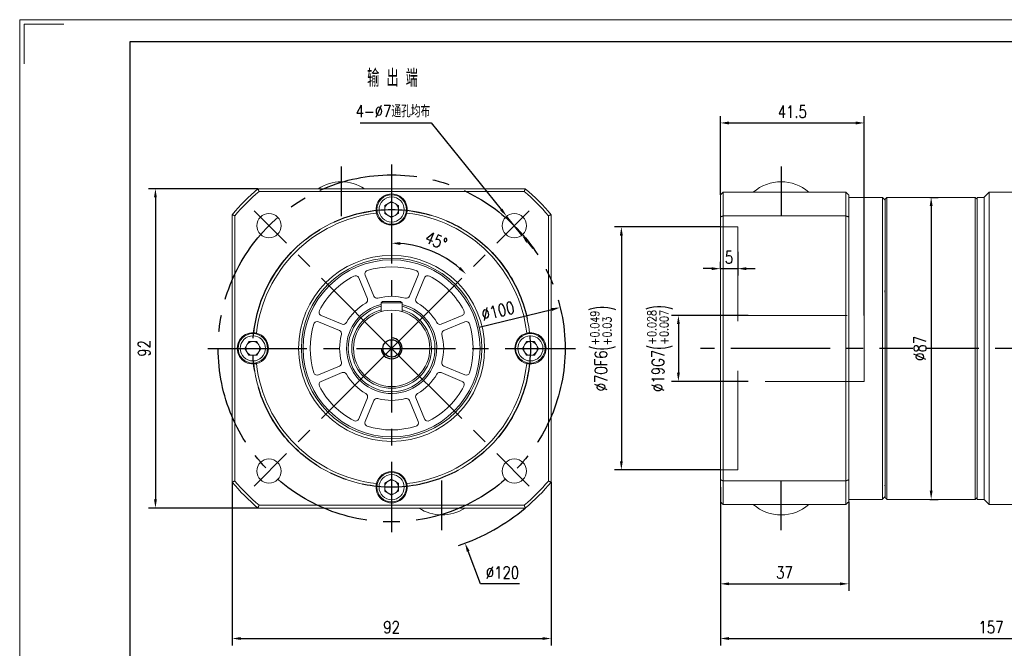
# Model space of a CAD drawing. Header units: millimetres. Extents: x 0 to 534, y 0 to 377.
# Tile 2 of 3: x 0 to 284, y 196 to 377. Entities that reach past the tile are written whole.
import ezdxf

# ---------------------------------------------------------------- set-up
doc = ezdxf.new("R2010")
doc.units = ezdxf.units.MM
doc.header["$LTSCALE"] = 1.5
doc.header["$PDSIZE"] = -1
doc.linetypes.add('CENTER2', pattern=[28.575, 19.05, -3.175, 3.175, -3.175])
doc.linetypes.add('DASHED2', pattern=[9.525, 6.35, -3.175])
for name, color, linetype in [('1轮廓实线层', 7, 'Continuous'), ('3中心线层', 1, 'CENTER2'), ('4虚线层', 6, 'DASHED2'), ('7标注层', 4, 'Continuous')]:
    doc.layers.add(name, color=color, linetype=linetype)
doc.layers.add('图框_外框线', color=7, linetype='Continuous', lineweight=18)
doc.styles.get("Standard").update_dxf_attribs({"font": 'isocp.shx', "width": 0.707, "bigfont": 'hztxt.shx'})
doc.styles.add('TH_GBDIM', font='romans.shx', dxfattribs={"width": 0.8, "bigfont": 'gbcbig.shx'})
doc.dimstyles.new('TH_GBDIM', dxfattribs={"dimtxt": 3.5, "dimasz": 2.5, "dimexe": 2, "dimexo": 0, "dimgap": 1.5, "dimtad": 1, "dimdec": 1, "dimdsep": 46, "dimtxsty": 'TH_GBDIM', "dimcen": 2.5, "dimclrd": 130, "dimclre": 130, "dimclrt": 3, "dimadec": 0, "dimazin": 2, "dimtfac": 0.714286, "dimtdec": 1, "dimtmove": 0, "dimatfit": 3, "dimfxl": 1, "dimtzin": 0, "dimlwd": -1, "dimlwe": -1, "dimarcsym": 0})

# ---------------------------------------------------------------- blocks, each defined once
blk = doc.blocks.new('*D10')
at = {"layer": '7标注层', "color": 130}
for p, q in [((209.97, 292.17), (187.88, 292.17)), ((189.88, 289.67), (189.88, 275.67)), ((209.97, 273.17), (187.88, 273.17))]:
    blk.add_line(p, q, dxfattribs=at)
for points in [[(190.3, 289.67), (189.47, 289.67), (189.88, 292.17)], [(189.47, 275.67), (190.3, 275.67), (189.88, 273.17)]]:
    blk.add_solid(points, dxfattribs=at)
at = {"layer": 'Defpoints', "color": 0}
for p in [(209.97, 292.17), (189.88, 273.17), (209.97, 273.17)]:
    blk.add_point(p, dxfattribs=at)
at = {"layer": '7标注层', "color": 3, "insert": (184.58, 282.67), "char_height": 3.5, "attachment_point": 5, "rotation": 90, "style": 'TH_GBDIM'}
blk.add_mtext('{\\A1;{%%c19}{}{G7\\H0.7143x;{\\H2x;\\W0.5;(}\\S+0.028^ +0.007;{\\H2x;\\W0.5;)}}}', dxfattribs=at)
blk = doc.blocks.new('*D11')
at = {"layer": '7标注层', "color": 130}
for p, q in [((201.97, 317.67), (171.44, 317.67)), ((173.44, 315.17), (173.44, 250.17)), ((201.97, 247.67), (171.44, 247.67))]:
    blk.add_line(p, q, dxfattribs=at)
for points in [[(173.85, 315.17), (173.02, 315.17), (173.44, 317.67)], [(173.02, 250.17), (173.85, 250.17), (173.44, 247.67)]]:
    blk.add_solid(points, dxfattribs=at)
at = {"layer": 'Defpoints', "color": 0}
for p in [(201.97, 317.67), (173.44, 247.67), (201.97, 247.67)]:
    blk.add_point(p, dxfattribs=at)
at = {"layer": '7标注层', "color": 3, "insert": (168.14, 282.67), "char_height": 3.5, "attachment_point": 5, "rotation": 90, "style": 'TH_GBDIM'}
blk.add_mtext('{\\A1;{%%c70}{}{F6\\H0.7143x;{\\H2x;\\W0.5;(}\\S+0.049^ +0.03;{\\H2x;\\W0.5;)}}}', dxfattribs=at)
blk = doc.blocks.new('*D12')
at = {"layer": '7标注层', "color": 130}
for p, q in [((206.97, 310.49), (206.97, 303.64)), ((201.97, 305.49), (201.97, 307.64)), ((199.47, 305.64), (196.97, 305.64)), ((201.97, 305.64), (206.97, 305.64)), ((209.47, 305.64), (211.97, 305.64))]:
    blk.add_line(p, q, dxfattribs=at)
for points in [[(199.47, 305.23), (199.47, 306.06), (201.97, 305.64)], [(209.47, 306.06), (209.47, 305.23), (206.97, 305.64)]]:
    blk.add_solid(points, dxfattribs=at)
at = {"layer": 'Defpoints', "color": 0}
for p in [(206.97, 310.49), (201.97, 305.49), (206.97, 305.64)]:
    blk.add_point(p, dxfattribs=at)
at = {"layer": '7标注层', "color": 3, "insert": (204.47, 308.89), "char_height": 3.5, "attachment_point": 5, "style": 'TH_GBDIM'}
blk.add_mtext('5', dxfattribs=at)
blk = doc.blocks.new('*D13')
at = {"layer": '7标注层', "color": 130}
for p, q in [((201.97, 326.87), (201.97, 349.62)), ((243.47, 292.17), (243.47, 349.62)), ((204.47, 347.62), (240.97, 347.62))]:
    blk.add_line(p, q, dxfattribs=at)
for points in [[(204.47, 348.04), (204.47, 347.2), (201.97, 347.62)], [(240.97, 347.2), (240.97, 348.04), (243.47, 347.62)]]:
    blk.add_solid(points, dxfattribs=at)
at = {"layer": 'Defpoints', "color": 0}
for p in [(243.47, 347.62), (201.97, 326.87), (243.47, 292.17)]:
    blk.add_point(p, dxfattribs=at)
at = {"layer": '7标注层', "color": 3, "insert": (222.72, 350.87), "char_height": 3.5, "attachment_point": 5, "style": 'TH_GBDIM'}
blk.add_mtext('41.5', dxfattribs=at)
blk = doc.blocks.new('*D14')
at = {"layer": '7标注层', "color": 130}
for p, q in [((201.97, 242.67), (201.97, 197.07)), ((357.97, 240.01), (357.97, 197.07)), ((204.47, 199.07), (355.47, 199.07))]:
    blk.add_line(p, q, dxfattribs=at)
for points in [[(204.47, 199.49), (204.47, 198.66), (201.97, 199.07)], [(355.47, 198.66), (355.47, 199.49), (357.97, 199.07)]]:
    blk.add_solid(points, dxfattribs=at)
at = {"layer": 'Defpoints', "color": 0}
for p in [(201.97, 242.67), (357.97, 240.01), (357.97, 199.07)]:
    blk.add_point(p, dxfattribs=at)
at = {"layer": '7标注层', "color": 3, "insert": (279.97, 202.32), "char_height": 3.5, "attachment_point": 5, "style": 'TH_GBDIM'}
blk.add_mtext('{157}{}{}', dxfattribs=at)
blk = doc.blocks.new('*D20')
at = {"layer": '7标注层', "color": 130}
for p, q in [((61.22, 244.15), (61.22, 197.07)), ((153.22, 244.15), (153.22, 197.07)), ((63.72, 199.07), (150.72, 199.07))]:
    blk.add_line(p, q, dxfattribs=at)
for points in [[(63.72, 199.49), (63.72, 198.66), (61.22, 199.07)], [(150.72, 198.66), (150.72, 199.49), (153.22, 199.07)]]:
    blk.add_solid(points, dxfattribs=at)
at = {"layer": 'Defpoints', "color": 0}
for p in [(61.22, 244.15), (153.22, 244.15), (153.22, 199.07)]:
    blk.add_point(p, dxfattribs=at)
at = {"layer": '7标注层', "color": 3, "insert": (107.22, 202.32), "char_height": 3.5, "attachment_point": 5, "style": 'TH_GBDIM'}
blk.add_mtext('92', dxfattribs=at)
blk = doc.blocks.new('*D21')
at = {"layer": '7标注层', "color": 130}
for p, q in [((68.69, 328.67), (37.13, 328.67)), ((39.13, 326.17), (39.13, 239.17)), ((68.69, 236.67), (37.13, 236.67))]:
    blk.add_line(p, q, dxfattribs=at)
for points in [[(39.54, 326.17), (38.71, 326.17), (39.13, 328.67)], [(38.71, 239.17), (39.54, 239.17), (39.13, 236.67)]]:
    blk.add_solid(points, dxfattribs=at)
at = {"layer": 'Defpoints', "color": 0}
for p in [(68.69, 328.67), (39.13, 236.67), (68.69, 236.67)]:
    blk.add_point(p, dxfattribs=at)
at = {"layer": '7标注层', "color": 3, "insert": (35.88, 282.67), "char_height": 3.5, "attachment_point": 5, "rotation": 90, "style": 'TH_GBDIM'}
blk.add_mtext('92', dxfattribs=at)
blk = doc.blocks.new('*D22')
at = {"color": 130}
blk.add_arc((107.22, 282.67), 30.32, 49.7259, 85.2741, dxfattribs=at)
for points in [[(109.73, 313.3), (109.7, 312.47), (107.22, 312.99)], [(126.53, 305.5), (127.1, 306.11), (128.65, 304.11)]]:
    blk.add_solid(points, dxfattribs=at)
at = {"layer": 'Defpoints', "color": 0}
for p in [(107.22, 335.67), (145.92, 321.37), (122.38, 308.93), (107.22, 282.67), (107.22, 229.67)]:
    blk.add_point(p, dxfattribs=at)
at = {"color": 3, "insert": (120.06, 313.69), "char_height": 3.5, "attachment_point": 5, "rotation": 337.5, "style": 'TH_GBDIM'}
blk.add_mtext('45%%d', dxfattribs=at)
blk = doc.blocks.new('*D23')
at = {"layer": '7标注层', "color": 130}
for p, q in [((201.97, 242.67), (201.97, 212.83)), ((238.97, 238.47), (238.97, 212.83)), ((204.47, 214.83), (236.47, 214.83))]:
    blk.add_line(p, q, dxfattribs=at)
for points in [[(204.47, 215.25), (204.47, 214.42), (201.97, 214.83)], [(236.47, 214.42), (236.47, 215.25), (238.97, 214.83)]]:
    blk.add_solid(points, dxfattribs=at)
at = {"layer": 'Defpoints', "color": 0}
for p in [(201.97, 242.67), (238.97, 238.47), (238.97, 214.83)]:
    blk.add_point(p, dxfattribs=at)
at = {"layer": '7标注层', "color": 3, "insert": (220.47, 218.08), "char_height": 3.5, "attachment_point": 5, "style": 'TH_GBDIM'}
blk.add_mtext('37', dxfattribs=at)
blk = doc.blocks.new('*D33')
at = {"layer": '7标注层', "color": 130}
for p, q in [((98.16, 347.62), (118.64, 347.62)), ((118.64, 347.62), (138.8, 322.69)), ((144.77, 315.31), (140.37, 320.75)), ((146.34, 313.36), (147.92, 311.42))]:
    blk.add_line(p, q, dxfattribs=at)
for points in [[(138.47, 322.43), (139.12, 322.96), (140.37, 320.75)], [(146.67, 313.63), (146.02, 313.1), (144.77, 315.31)]]:
    blk.add_solid(points, dxfattribs=at)
at = {"layer": 'Defpoints', "color": 0}
for p in [(140.37, 320.75), (144.77, 315.31)]:
    blk.add_point(p, dxfattribs=at)
at = {"layer": '7标注层', "color": 3, "insert": (107.59, 350.99), "char_height": 3.5, "attachment_point": 5, "style": 'TH_GBDIM'}
blk.add_mtext('{4-∅7通孔均布}{}{}', dxfattribs=at)
blk = doc.blocks.new('*D36')
at = {"layer": '7标注层', "color": 130}
for p, q in [((107.22, 280.17), (107.22, 285.17)), ((104.72, 282.67), (109.72, 282.67)), ((132.81, 214.83), (129.28, 224.2)), ((144.03, 214.83), (132.81, 214.83))]:
    blk.add_line(p, q, dxfattribs=at)
blk.add_arc((107.22, 282.67), 60, 288.7588, 309.9445, dxfattribs=at)
blk.add_solid([(129.67, 224.34), (128.89, 224.05), (128.39, 226.53)], dxfattribs=at)
at = {"layer": 'Defpoints', "color": 0}
for p in [(86.04, 338.81), (128.39, 226.53)]:
    blk.add_point(p, dxfattribs=at)
at = {"layer": '7标注层', "color": 3, "insert": (139.17, 218.08), "char_height": 3.5, "attachment_point": 5, "style": 'TH_GBDIM'}
blk.add_mtext('∅120', dxfattribs=at)
blk = doc.blocks.new('*D39')
at = {"layer": '7标注层', "color": 130}
for p, q in [((262.39, 326.17), (264.74, 326.17)), ((262.74, 323.67), (262.74, 241.67)), ((262.39, 239.17), (264.74, 239.17))]:
    blk.add_line(p, q, dxfattribs=at)
for points in [[(263.16, 323.67), (262.32, 323.67), (262.74, 326.17)], [(262.32, 241.67), (263.16, 241.67), (262.74, 239.17)]]:
    blk.add_solid(points, dxfattribs=at)
at = {"layer": 'Defpoints', "color": 0}
for p in [(262.39, 326.17), (262.39, 239.17), (262.74, 239.17)]:
    blk.add_point(p, dxfattribs=at)
at = {"layer": '7标注层', "color": 3, "insert": (259.49, 282.67), "char_height": 3.5, "attachment_point": 5, "rotation": 90, "style": 'TH_GBDIM'}
blk.add_mtext('{%%c87}{}{}', dxfattribs=at)
blk = doc.blocks.new('*D40')
at = {"layer": '7标注层', "color": 130}
blk.add_line((132.44, 288.79), (153.38, 293.87), dxfattribs=at)
blk.add_solid([(153.48, 293.46), (153.28, 294.27), (155.81, 294.46)], dxfattribs=at)
at = {"layer": 'Defpoints', "color": 0}
for p in [(155.81, 294.46), (58.62, 270.89)]:
    blk.add_point(p, dxfattribs=at)
at = {"layer": '7标注层', "color": 3, "insert": (137.86, 293.45), "char_height": 3.5, "attachment_point": 5, "rotation": 13.631, "style": 'TH_GBDIM'}
blk.add_mtext('∅100', dxfattribs=at)

msp = doc.modelspace()

# ---------------------------------------------------------------- linework, layer by layer
at = {"color": 7, "linetype": 'Continuous', "lineweight": 15}
for p, q in [((68.693349, 328.672917), (145.73879, 328.672917)), ((145.446947, 327.872918), (68.985192, 327.872918)), ((201.97114, 320.535828), (201.97114, 326.872916)), ((202.771139, 327.672915), (202.771139, 320.830484)), ((238.171142, 327.672915), (202.771139, 327.672915)), ((238.171142, 320.830484), (238.171142, 327.672915)), ((238.971141, 326.872916), (238.971141, 320.535828)), ((279.471142, 327.672915), (279.471142, 237.672915)), ((105.216069, 323.827618), (107.21607, 324.982316)), ((105.216069, 321.518217), (105.216069, 323.827618)), ((107.21607, 324.982316), (109.21607, 323.827618)), ((109.21607, 323.827618), (109.21607, 321.518217)), ((248.671141, 282.672916), (248.671141, 326.172915)), ((249.47114, 299.128304), (249.47114, 325.672918)), ((249.971141, 326.172915), (249.971141, 299.319645)), ((275.471141, 239.172918), (275.471141, 326.172915)), ((275.971141, 326.172915), (275.971141, 239.172918)), ((277.971142, 326.172915), (277.971142, 239.172918)), ((61.216069, 244.150196), (61.216069, 321.195637)), ((62.016068, 320.903794), (62.016068, 244.442039)), ((107.21607, 320.363515), (105.216069, 321.518217)), ((109.21607, 321.518217), (107.21607, 320.363515)), ((152.416071, 244.442039), (152.416071, 320.903794)), ((153.21607, 321.195637), (153.21607, 244.150196)), ((202.771139, 320.830484), (238.171142, 320.830484)), ((202.771139, 320.830484), (202.771139, 244.515349)), ((238.171142, 244.515349), (238.171142, 320.830484)), ((201.97114, 244.810005), (201.97114, 320.535828)), ((238.971141, 320.535828), (238.971141, 244.810005)), ((99.563656, 303.760604), (102.065038, 297.721733)), ((112.367101, 297.721733), (114.868484, 303.760604)), ((100.217279, 296.956366), (97.715897, 302.995237)), ((116.716243, 302.995237), (114.21486, 296.956366)), ((249.47114, 239.672915), (249.47114, 299.128304)), ((249.971141, 299.319645), (249.971141, 239.172918)), ((104.61607, 296.172916), (104.21607, 295.772916)), ((104.21607, 295.772916), (104.21607, 293.255922)), ((110.21607, 295.772916), (104.21607, 295.772916)), ((104.61607, 296.172916), (109.81607, 296.172916)), ((109.81607, 296.172916), (110.21607, 295.772916)), ((110.21607, 295.772916), (110.21607, 293.255922)), ((92.167253, 287.823948), (86.128382, 290.32533)), ((86.893749, 292.17309), (92.93262, 289.671707)), ((121.499519, 289.671707), (127.538391, 292.17309)), ((128.303757, 290.32533), (122.264886, 287.823948)), ((64.90667, 282.672917), (66.061368, 284.672917)), ((66.061368, 284.672917), (68.370769, 284.672917)), ((68.370769, 284.672917), (69.525471, 282.672917)), ((144.906668, 282.672917), (146.06137, 284.672917)), ((146.06137, 284.672917), (148.370771, 284.672917)), ((148.370771, 284.672917), (149.525469, 282.672917)), ((66.061368, 280.672916), (64.90667, 282.672917)), ((69.525471, 282.672917), (68.370769, 280.672916)), ((146.06137, 280.672916), (144.906668, 282.672917)), ((149.525469, 282.672917), (148.370771, 280.672916)), ((248.671141, 239.172918), (248.671141, 282.672916)), ((68.370769, 280.672916), (66.061368, 280.672916)), ((148.370771, 280.672916), (146.06137, 280.672916)), ((86.128382, 275.020503), (92.167253, 277.521885)), ((92.93262, 275.674126), (86.893749, 273.172744)), ((127.538391, 273.172744), (121.499519, 275.674126)), ((122.264886, 277.521885), (128.303757, 275.020503)), ((97.715897, 262.350596), (100.217279, 268.389466)), ((102.065038, 267.6241), (99.563656, 261.585229)), ((114.868484, 261.585229), (112.367101, 267.6241)), ((114.21486, 268.389466), (116.716243, 262.350596)), ((105.216069, 243.827616), (107.21607, 244.982318)), ((107.21607, 244.982318), (109.21607, 243.827616)), ((201.97114, 238.472917), (201.97114, 244.810005)), ((238.171142, 244.515349), (202.771139, 244.515349)), ((202.771139, 244.515349), (202.771139, 237.672915)), ((238.171142, 237.672915), (238.171142, 244.515349)), ((238.971141, 244.810005), (238.971141, 238.472917)), ((105.216069, 241.518215), (105.216069, 243.827616)), ((107.21607, 240.363517), (105.216069, 241.518215)), ((109.21607, 241.518215), (107.21607, 240.363517)), ((109.21607, 243.827616), (109.21607, 241.518215)), ((145.73879, 236.672917), (68.693349, 236.672917)), ((68.985192, 237.472915), (145.446947, 237.472915)), ((202.771139, 237.672915), (238.171142, 237.672915))]:
    msp.add_line(p, q, dxfattribs=at)
for centre, radius in [((107.21607, 322.672916), 4.25), ((107.21607, 322.672916), 3.625), ((71.860731, 318.028256), 3.5), ((142.571409, 318.028256), 3.5), ((107.21607, 282.672916), 26.8), ((107.21607, 282.672916), 26), ((107.21607, 282.672916), 25.5), ((107.21607, 282.672916), 11), ((67.21607, 282.672916), 4.25), ((147.21607, 282.672916), 4.25), ((67.21607, 282.672916), 3.625), ((147.21607, 282.672916), 3.625), ((71.860731, 247.317577), 3.5), ((142.571409, 247.317577), 3.5), ((107.21607, 242.672916), 4.25), ((107.21607, 242.672916), 3.625)]:
    msp.add_circle(centre, radius, dxfattribs=at)
msp.add_circle((107.21607, 282.672916), 2.5)
for centre, radius, start, end in [((92.71607, 318.50625), 12.166667, 56.68008063, 123.31991937), ((219.471142, 318.50625), 12.166667, 48.88790956, 131.11209044), ((107.21607, 282.672916), 60, 129.94450519, 140.05549481), ((107.21607, 282.672916), 59.2, 130.22507172, 139.77492828), ((107.21607, 322.672916), 4.5, 356.77541041, 183.22458959), ((107.21607, 282.672916), 59.2, 40.22507172, 49.77492828), ((107.21607, 282.672916), 60, 39.94450519, 50.05549481), ((107.21607, 322.672916), 2, 120, 180), ((107.21607, 322.672916), 2, 60, 120), ((107.21607, 322.672916), 2, 0, 60), ((107.21607, 282.672916), 40, 96.44917918, 173.55082082), ((107.21607, 282.672916), 39.2, 96.41084048, 173.58915952), ((107.21607, 322.672916), 4.5, 193.42957493, 346.57042507), ((107.21607, 322.672916), 2, 180, 240), ((107.21607, 322.672916), 2, 240, 300), ((107.21607, 322.672916), 2, 300, 0), ((107.21607, 282.672916), 39.2, 6.41084048, 83.58915952), ((107.21607, 282.672916), 40, 6.44917918, 83.55082082), ((100.487535, 304.143287), 1, 107.40031109, 202.5), ((107.21607, 282.672916), 23.5, 72.59968891, 107.40031109), ((113.944604, 304.143287), 1, 337.5, 72.59968891), ((107.21607, 282.672916), 23.5, 117.59968891, 152.40031109), ((96.792017, 302.612554), 1, 22.5, 117.59968891), ((117.640122, 302.612554), 1, 62.40031109, 157.5), ((107.21607, 282.672916), 23.5, 27.59968891, 62.40031109), ((107.21607, 282.672916), 15, 119.68075578, 150.31924422), ((107.21607, 282.672916), 13, 103.3423638, 180), ((107.21607, 282.672916), 13, 180, 76.6576362), ((99.293399, 296.573682), 1, 299.68075578, 22.5), ((102.988917, 298.104416), 1, 202.5, 285.31924422), ((107.21607, 282.672916), 15, 74.68075578, 105.31924422), ((111.443222, 298.104416), 1, 254.68075578, 337.5), ((115.13874, 296.573682), 1, 157.5, 240.31924422), ((107.21607, 282.672916), 15, 29.68075578, 60.31924422), ((87.276432, 293.096969), 1, 152.40031109, 247.5), ((107.21607, 282.672916), 12.5, 103.88654036, 180), ((107.21607, 282.672916), 12.5, 180, 76.11345964), ((107.21607, 282.672916), 11.5, 180, 74.87833469), ((107.21607, 282.672916), 11.5, 105.12166531, 180), ((127.155707, 293.096969), 1, 292.5, 27.59968891), ((107.21607, 282.672916), 23.5, 162.59968891, 197.40031109), ((85.745699, 289.401451), 1, 67.5, 162.59968891), ((93.315304, 290.595587), 1, 247.5, 330.31924422), ((121.116836, 290.595587), 1, 209.68075578, 292.5), ((128.68644, 289.401451), 1, 17.40031109, 112.5), ((107.21607, 282.672916), 23.5, 342.59968891, 17.40031109), ((67.21607, 282.672916), 4.5, 86.77541041, 273.22458959), ((67.21607, 282.672916), 4.5, 283.42957493, 76.57042507), ((91.78457, 286.900069), 1, 344.68075578, 67.5), ((122.647569, 286.900069), 1, 112.5, 195.31924422), ((147.21607, 282.672916), 4.5, 103.42957493, 256.57042507), ((147.21607, 282.672916), 4.5, 266.77541041, 93.22458959), ((67.21607, 282.672916), 2, 90, 150), ((67.21607, 282.672916), 2, 30, 90), ((107.21607, 282.672916), 15, 164.68075578, 195.31924422), ((107.21607, 282.672916), 15, 344.68075578, 15.31924422), ((147.21607, 282.672916), 2, 90, 150), ((147.21607, 282.672916), 2, 30, 90), ((67.21607, 282.672916), 2, 150, 210), ((67.21607, 282.672916), 2, 210, 270), ((67.21607, 282.672916), 2, 270, 330), ((67.21607, 282.672916), 2, 330, 30), ((147.21607, 282.672916), 2, 150, 210), ((147.21607, 282.672916), 2, 210, 270), ((147.21607, 282.672916), 2, 270, 330), ((147.21607, 282.672916), 2, 330, 30), ((107.21607, 282.672916), 40, 186.44917918, 263.55082082), ((107.21607, 282.672916), 39.2, 186.41084048, 263.58915952), ((91.78457, 278.445764), 1, 292.5, 15.31924422), ((107.21607, 282.672916), 39.2, 276.41084048, 353.58915952), ((107.21607, 282.672916), 40, 276.44917918, 353.55082082), ((122.647569, 278.445764), 1, 164.68075578, 247.5), ((85.745699, 275.944382), 1, 197.40031109, 292.5), ((93.315304, 274.750246), 1, 29.68075578, 112.5), ((121.116836, 274.750246), 1, 67.5, 150.31924422), ((128.68644, 275.944382), 1, 247.5, 342.59968891), ((87.276432, 272.248864), 1, 112.5, 207.59968891), ((107.21607, 282.672916), 15, 209.68075578, 240.31924422), ((107.21607, 282.672916), 15, 299.68075578, 330.31924422), ((127.155707, 272.248864), 1, 332.40031109, 67.5), ((107.21607, 282.672916), 23.5, 207.59968891, 242.40031109), ((99.293399, 268.77215), 1, 337.5, 60.31924422), ((115.13874, 268.77215), 1, 119.68075578, 202.5), ((107.21607, 282.672916), 23.5, 297.59968891, 332.40031109), ((102.988917, 267.241417), 1, 74.68075578, 157.5), ((107.21607, 282.672916), 15, 254.68075578, 285.31924422), ((111.443222, 267.241417), 1, 22.5, 105.31924422), ((96.792017, 262.733279), 1, 242.40031109, 337.5), ((100.487535, 261.202546), 1, 157.5, 252.59968891), ((113.944604, 261.202546), 1, 287.40031109, 22.5), ((117.640122, 262.733279), 1, 202.5, 297.59968891), ((107.21607, 282.672916), 23.5, 252.59968891, 287.40031109), ((107.21607, 242.672916), 4.5, 13.42957493, 166.57042507), ((107.21607, 282.672916), 60, 219.94450519, 230.05549481), ((107.21607, 282.672916), 59.2, 220.22507172, 229.77492828), ((107.21607, 242.672916), 2, 120, 180), ((107.21607, 242.672916), 2, 60, 120), ((107.21607, 242.672916), 2, 0, 60), ((107.21607, 282.672916), 59.2, 310.22507172, 319.77492828), ((107.21607, 282.672916), 60, 309.94450519, 320.05549481), ((107.21607, 242.672916), 4.5, 176.77541041, 3.22458959), ((107.21607, 242.672916), 2, 180, 240), ((107.21607, 242.672916), 2, 300, 0), ((107.21607, 242.672916), 2, 240, 300), ((121.71607, 246.839583), 12.166667, 236.68008063, 303.31991937), ((219.471142, 246.839583), 12.166667, 228.88790956, 311.11209044)]:
    msp.add_arc(centre, radius, start, end, dxfattribs=at)
at = {"color": 4}
msp.add_arc((107.21607, 282.672916), 3, 180, 90, dxfattribs=at)
at = {"color": 7, "linetype": 'Continuous', "lineweight": 15}
for points in [[(68.693349, 328.672917), (68.985192, 327.872918)], [(145.73879, 328.672917), (145.446947, 327.872918)], [(202.771139, 327.672915), (201.97114, 326.872916)], [(238.971141, 326.872916), (238.171142, 327.672915)], [(279.471142, 327.672915), (277.971142, 326.172915)], [(294.471142, 327.672915), (279.471142, 327.672915)], [(248.671141, 326.172915), (238.971141, 326.172915)], [(249.47114, 325.372917), (248.671141, 326.172915)], [(249.971141, 326.172915), (249.47114, 325.672918)], [(275.471141, 326.172915), (249.971141, 326.172915)], [(275.971141, 325.672918), (275.471141, 326.172915)], [(277.971142, 326.172915), (275.971141, 326.172915)], [(62.016068, 320.903794), (61.216069, 321.195637)], [(102.723194, 322.41979), (102.839117, 321.627793)], [(111.593022, 321.627793), (111.708945, 322.41979)], [(153.21607, 321.195637), (152.416071, 320.903794)], [(202.771139, 320.830484), (201.97114, 320.535828)], [(238.971141, 320.535828), (238.171142, 320.830484)], [(68.261193, 287.049869), (67.469193, 287.165792)], [(146.962946, 287.165792), (146.170946, 287.049869)], [(67.469193, 278.180041), (68.261193, 278.295964)], [(146.170946, 278.295964), (146.962946, 278.180041)], [(62.016068, 244.442039), (61.216069, 244.150196)], [(153.21607, 244.150196), (152.416071, 244.442039)], [(202.771139, 244.515349), (201.97114, 244.810005)], [(238.971141, 244.810005), (238.171142, 244.515349)], [(102.839117, 243.71804), (102.723194, 242.92604)], [(111.708945, 242.92604), (111.593022, 243.71804)], [(201.97114, 238.472917), (202.771139, 237.672915)], [(238.971141, 238.472917), (238.171142, 237.672915)], [(238.971141, 239.172918), (248.671141, 239.172918)], [(248.671141, 239.172918), (249.47114, 239.972916)], [(249.47114, 239.672915), (249.971141, 239.172918)], [(249.971141, 239.172918), (275.471141, 239.172918)], [(275.471141, 239.172918), (275.971141, 239.672915)], [(275.971141, 239.172918), (277.971142, 239.172918)], [(277.971142, 239.172918), (279.471142, 237.672915)], [(68.985192, 237.472915), (68.693349, 236.672917)], [(145.446947, 237.472915), (145.73879, 236.672917)], [(279.471142, 237.672915), (294.471142, 237.672915)]]:
    msp.add_open_spline(points, degree=1, dxfattribs=at)
for points, knots in [([(249.47114, 299.510476), (249.44243, 299.311657), (249.396839, 298.995938), (249.451063, 298.644164), (249.47114, 298.513914)], [0, 0, 0, 0, 0.6297356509, 1, 1, 1, 1]), ([(249.47114, 243.432802), (249.44243, 243.317254), (249.396839, 243.133768), (249.451063, 243.050752), (249.47114, 243.020014)], [0, 0, 0, 0, 0.6297348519, 1, 1, 1, 1])]:
    msp.add_open_spline(points, degree=3, knots=knots, dxfattribs=at)
at = {"layer": '3中心线层', "ltscale": 0.5}
for p, q in [((92.716068, 335.04572), (92.716068, 319.871192)), ((219.47114, 335.04572), (219.47114, 319.871192)), ((121.716071, 230.300113), (121.716071, 245.474641)), ((219.47114, 230.300113), (219.47114, 245.474641))]:
    msp.add_line(p, q, dxfattribs=at)
at = {"layer": '3中心线层'}
for p, q in [((107.21607, 335.672916), (107.21607, 229.672916)), ((107.21607, 282.672916), (67.557468, 322.331518)), ((107.21607, 282.672916), (146.874672, 322.331518)), ((54.21607, 282.672916), (160.21607, 282.672916)), ((107.21607, 282.672916), (67.557468, 243.014314)), ((107.21607, 282.672916), (146.874672, 243.014314)), ((362.191456, 282.672916), (196.265861, 282.672916))]:
    msp.add_line(p, q, dxfattribs=at)
for radius in [50, 40]:
    msp.add_circle((107.21607, 282.672916), radius, dxfattribs=at)
at = {"layer": '4虚线层', "lineweight": 15, "ltscale": 3}
for p, q in [((201.97114, 317.672917), (206.971142, 317.672917)), ((206.971142, 247.672916), (206.971142, 317.672917)), ((209.971142, 292.172916), (243.471143, 292.172916)), ((243.471143, 273.172916), (243.471143, 292.172916)), ((243.471143, 273.172916), (209.971142, 273.172916)), ((206.971142, 247.672916), (201.97114, 247.672916))]:
    msp.add_line(p, q, dxfattribs=at)
at = {"layer": '图框_外框线', "color": 3}
msp.add_lwpolyline([(0, 0), (533.661983, 0), (533.661983, 377.375259), (0, 377.375259)], close=True, dxfattribs=at)
msp.add_lwpolyline([(1.270624, 364.669021), (1.270624, 376.104635), (12.706238, 376.104635)], dxfattribs=at)
at = {"layer": '图框_外框线', "color": 3, "lineweight": 25}
msp.add_lwpolyline([(31.765594, 6.353119), (527.308864, 6.353119), (527.308864, 371.02214), (31.765594, 371.02214)], close=True, dxfattribs=at)

# ---------------------------------------------------------------- texts
at = {"color": 3, "insert": (100.155819, 363.054845), "char_height": 5, "width": 20.39929401, "attachment_point": 1}
msp.add_mtext('输 出 端', dxfattribs=at)

# ---------------------------------------------------------------- dimensions: what is measured, and where the dimension line sits
dim = msp.add_angular_dim_2l(base=(122.375172, 308.929251), line1=((107.21607, 282.672916), (145.917992, 321.374839)), line2=((107.21607, 335.672916), (107.21607, 229.672916)), dimstyle='TH_GBDIM')
dim.commit()
dim.dimension.update_dxf_attribs({"geometry": '*D22', "text_midpoint": (120.062065, 313.685893)})
at = {"layer": '7标注层'}
dim = msp.add_diameter_dim_2p(p1=(144.772441, 315.306958), p2=(140.370377, 320.749553), text='{4-<>通孔均布}{}{}', dimstyle='TH_GBDIM', override={"dimgap": 1.5, "dimtad": 1, "dimtih": 0, "dimtoh": 1, "dimdec": 1, "dimlfac": 1, "dimse1": 0, "dimse2": 0, "dimsd1": 0, "dimsd2": 0, "dimtix": 0, "dimtofl": 1, "dimatfit": 3}, dxfattribs=at)
dim.commit()
dim.dimension.update_dxf_attribs({"geometry": '*D33', "text_midpoint": (107.594468, 347.619373), "dimtype": 163})
for base, p1, p2, picture, middle in [((243.471139, 347.619373), (201.97114, 326.872916), (243.471139, 292.172916), '*D13', (222.72114, 347.619373)), ((206.971142, 305.642094), (201.97114, 305.487827), (206.971142, 310.487829), '*D12', (204.471141, 305.642094)), ((153.21607, 199.072954), (61.21607, 244.150196), (153.21607, 244.150196), '*D20', (107.216071, 199.072954)), ((238.971141, 214.834371), (201.97114, 242.672916), (238.971141, 238.472917), '*D23', (220.471141, 214.834371))]:
    dim = msp.add_linear_dim(base=base, p1=p1, p2=p2, dimstyle='TH_GBDIM', override={"dimexo": 0, "dimgap": 1.5, "dimtad": 1, "dimjust": 0, "dimdec": 5, "dimlfac": 1, "dimse1": 0, "dimse2": 0, "dimsd1": 0, "dimsd2": 0}, dxfattribs=at)
    dim.commit()
    dim.dimension.update_dxf_attribs({"geometry": picture, "text_midpoint": middle, "dimtype": 160})
dim = msp.add_diameter_dim_2p(p1=(86.038171, 338.811109), p2=(128.393968, 226.534724), dimstyle='TH_GBDIM', override={"dimtih": 1, "dimtoh": 1, "dimtofl": 0}, dxfattribs=at)
dim.commit()
dim.dimension.update_dxf_attribs({"geometry": '*D36', "text_midpoint": (139.174544, 214.834371), "dimtype": 163})
dim = msp.add_linear_dim(base=(39.126337, 236.672916), p1=(68.693349, 328.672917), p2=(68.693349, 236.672916), angle=90, dimstyle='TH_GBDIM', override={"dimexo": 0, "dimgap": 1.5, "dimtad": 1, "dimjust": 0, "dimdec": 5, "dimlfac": 1, "dimse1": 0, "dimse2": 0, "dimsd1": 0, "dimsd2": 0}, dxfattribs=at)
dim.commit()
dim.dimension.update_dxf_attribs({"geometry": '*D21', "text_midpoint": (35.876337, 282.672917)})
dim = msp.add_linear_dim(base=(173.436065, 247.672918), p1=(201.97114, 317.672917), p2=(201.97114, 247.672918), angle=90, text='{\\A1;{%%c<>}{}{F6\\H0.7143x;{\\H2x;\\W0.5;(}\\S+0.049^ +0.03;{\\H2x;\\W0.5;)}}}', dimstyle='TH_GBDIM', override={"dimexo": 0, "dimgap": 1.5, "dimtad": 1, "dimjust": 0, "dimdec": 5, "dimlfac": 1, "dimse1": 0, "dimse2": 0, "dimsd1": 0, "dimsd2": 0, "dimtp": 0.049, "dimtm": -0.03, "dimtdec": 3, "dimtzin": 8}, dxfattribs=at)
dim.commit()
dim.dimension.update_dxf_attribs({"geometry": '*D11', "text_midpoint": (168.135989, 282.672917)})
dim = msp.add_linear_dim(base=(189.884145, 273.172916), p1=(209.971142, 292.172916), p2=(209.971142, 273.172916), angle=90, text='{\\A1;{%%c<>}{}{G7\\H0.7143x;{\\H2x;\\W0.5;(}\\S+0.028^ +0.007;{\\H2x;\\W0.5;)}}}', dimstyle='TH_GBDIM', override={"dimdec": 5, "dimtp": 0.028, "dimtm": -0.007, "dimtdec": 3, "dimtzin": 8}, dxfattribs=at)
dim.commit()
dim.dimension.update_dxf_attribs({"geometry": '*D10', "text_midpoint": (189.884145, 282.672916), "dimtype": 160})
dim = msp.add_linear_dim(base=(357.971142, 199.072954), p1=(201.97114, 242.672916), p2=(357.971142, 240.014887), text='{157}{}{}', dimstyle='TH_GBDIM', override={"dimexo": 0, "dimgap": 1.5, "dimtad": 1, "dimjust": 0, "dimdec": 5, "dimlfac": 1, "dimse1": 0, "dimse2": 0, "dimsd1": 0, "dimsd2": 0}, dxfattribs=at)
dim.commit()
dim.dimension.update_dxf_attribs({"geometry": '*D14', "text_midpoint": (279.971141, 202.322954)})

# ---------------------------------------------------------------- next in the draw order: wipeouts: each hides what was drawn before it
for points in [[(133.393943, 290.358665), (132.474841, 294.148817), (142.322756, 296.536913), (143.241859, 292.746761)], [(261.439127, 278.739583), (257.539127, 278.739583), (257.539127, 286.60625), (261.439127, 286.60625)]]:
    msp.add_wipeout(points).dxf.layer = '1轮廓实线层'

# ---------------------------------------------------------------- next in the draw order: dimensions: what is measured, and where the dimension line sits
dim = msp.add_linear_dim(base=(262.739127, 239.172918), p1=(262.392712, 326.172915), p2=(262.392712, 239.172918), angle=90, text='{%%c<>}{}{}', dimstyle='TH_GBDIM', override={"dimexo": 0, "dimgap": 1.5, "dimtad": 1, "dimjust": 0, "dimdec": 1, "dimlfac": 1, "dimse1": 0, "dimse2": 0, "dimsd1": 0, "dimsd2": 0}, dxfattribs=at)
dim.commit()
dim.dimension.update_dxf_attribs({"geometry": '*D39', "text_midpoint": (262.739127, 282.672916), "dimtype": 160})
dim = msp.add_diameter_dim_2p(p1=(58.624381, 270.889548), p2=(155.807759, 294.456285), dimstyle='TH_GBDIM', override={"dimgap": 1.5, "dimtad": 1, "dimtih": 0, "dimtoh": 0, "dimdec": 1, "dimlfac": 1, "dimse1": 0, "dimse2": 0, "dimsd1": 0, "dimsd2": 0, "dimtix": 0}, dxfattribs=at)
dim.commit()
dim.dimension.update_dxf_attribs({"geometry": '*D40', "text_midpoint": (138.624269, 290.289329), "dimtype": 163})

doc.saveas('drawing.dxf')
